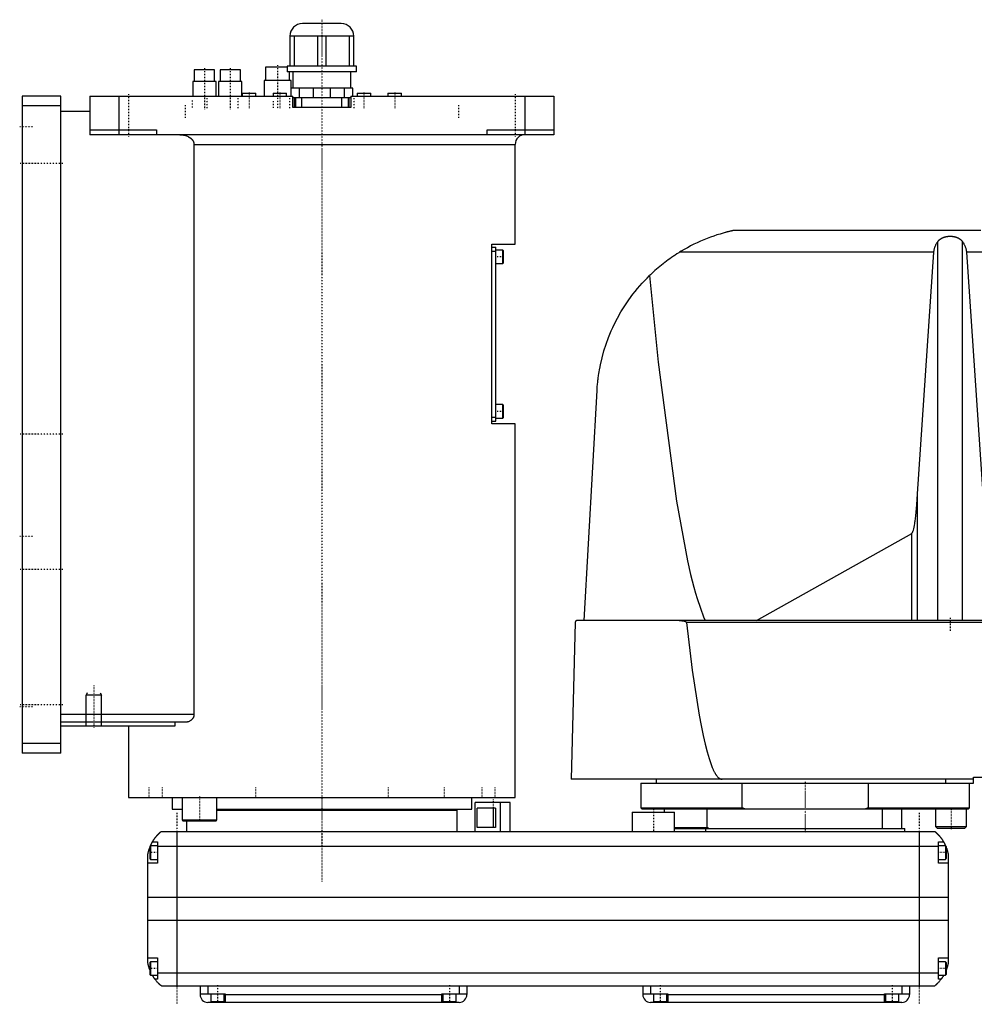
# Model space of a CAD drawing. Extents: x -156 to 706, y -92 to 634.
# Tile 1 of 2: x -156 to 338, y -82 to 428. Entities that reach past the tile are written whole.
import ezdxf

# ---------------------------------------------------------------- set-up
doc = ezdxf.new("R2010")
doc.units = 0
doc.linetypes.add('CENTER', pattern=[1.5, 0.45, -0.5, 0.05, -0.5])
for name, color, linetype in [('AM_0', 7, 'CONTINUOUS'), ('AM_10', 7, 'CONTINUOUS'), ('AM_7', 7, 'CENTER')]:
    doc.layers.add(name, color=color, linetype=linetype)

msp = doc.modelspace()

# ---------------------------------------------------------------- linework, layer by layer
at = {"layer": 'AM_0', "color": 7, "linetype": 'CONTINUOUS'}
for p, q in [((10, 425.5), (-10, 425.5)), ((16.5, 419), (-16.5, 419)), ((-16.5, 419), (-16.5, 403.5)), ((-14.2, 403.5), (-14.2, 419)), ((-2.3, 419), (-2.3, 403.5)), ((2.3, 403.5), (2.3, 419)), ((14.2, 419), (14.2, 403.5)), ((16.5, 403.5), (16.5, 419)), ((-29.17, 403), (-29.17, 396)), ((-17.99, 403), (-29.17, 403)), ((-18, 403.5), (-18, 400.5)), ((18, 403.5), (-18, 403.5)), ((18, 400.5), (18, 403.5)), ((-65.97, 401.5), (-65.97, 395.5)), ((-55.47, 401.5), (-65.97, 401.5)), ((-55.47, 395.5), (-55.47, 401.5)), ((-52.63, 401.5), (-52.63, 395.5)), ((-42.13, 401.5), (-52.63, 401.5)), ((-42.13, 395.5), (-42.13, 401.5)), ((18, 400.5), (-18, 400.5)), ((-16.67, 396), (-16.67, 400.5)), ((-15, 400.5), (-15, 392)), ((15, 392), (15, 400.5)), ((-66.72, 395.5), (-66.72, 388)), ((-54.72, 395.5), (-66.72, 395.5)), ((-54.72, 388), (-54.72, 395.5)), ((-53.38, 395.5), (-53.38, 388)), ((-41.38, 395.5), (-53.38, 395.5)), ((-41.38, 388), (-41.38, 395.5)), ((-29.92, 396), (-29.92, 388)), ((-15.92, 396), (-29.92, 396)), ((-15.92, 392), (-15.92, 396)), ((-155, 388), (-155, 48)), ((-135, 388), (-155, 388)), ((-135, 48), (-135, 388)), ((-120, 388), (-15, 388)), ((-120, 388), (-120, 368)), ((-105, 388), (-105, 368)), ((-41.17, 389.5), (-41.17, 388)), ((-41.17, 389.5), (-34.17, 389.5)), ((-34.17, 388), (-34.17, 389.5)), ((-25.25, 389.5), (-25.25, 388)), ((-25.25, 389.5), (-18.25, 389.5)), ((-18.25, 388), (-18.25, 389.5)), ((16, 392), (-16, 392)), ((-16, 392), (-16, 388)), ((-15, 382), (-15, 388)), ((-11.49, 387), (-11.49, 392)), ((-4.51, 392), (-4.51, 387)), ((4.51, 387), (4.51, 392)), ((11.49, 392), (11.49, 387)), ((15, 388), (120, 388)), ((15, 388), (15, 382)), ((16, 388), (16, 392)), ((18.25, 389.5), (18.25, 388)), ((18.25, 389.5), (25.25, 389.5)), ((25.25, 388), (25.25, 389.5)), ((34.17, 389.5), (34.17, 388)), ((34.17, 389.5), (41.17, 389.5)), ((41.17, 388), (41.17, 389.5)), ((105, 388), (105, 368)), ((120, 388), (120, 368)), ((-135, 383), (-155, 383)), ((-13.71, 387), (-15, 387)), ((-13.7, 385.5), (-14.16, 385.5)), ((-14.15, 382), (-14.15, 387)), ((-13.7, 387), (-13.7, 382)), ((13.7, 387), (-13.7, 387)), ((-10.3, 382), (-10.3, 387)), ((10.3, 382), (10.3, 387)), ((13.7, 382), (13.7, 387)), ((14.16, 385.5), (13.7, 385.5)), ((15, 387), (13.71, 387)), ((14.15, 382), (14.15, 387)), ((-120, 380), (-135, 380)), ((15, 382), (-15, 382)), ((-120, 370.5), (-85.5, 370.5)), ((120, 368), (-120, 368)), ((-85.5, 370.5), (-85.5, 368)), ((85.5, 368), (85.5, 370.5)), ((85.5, 370.5), (120, 370.5)), ((-66.14, 363), (-66.14, 68)), ((-66.14, 363), (100, 363)), ((100, 311.3), (100, 363)), ((340.94, 318.5), (213.33, 318.5)), ((88, 311.3), (100, 311.3)), ((88, 218.3), (88, 311.3)), ((318.66, 116.6), (318.66, 312.71)), ((331.34, 116.6), (331.34, 312.71)), ((88, 309.8), (90, 309.8)), ((88, 307.8), (90, 307.8)), ((90, 219.8), (90, 309.8)), ((93.6, 308.3), (90, 308.3)), ((94, 307.9), (93.6, 308.3)), ((93.6, 301.3), (93.6, 308.3)), ((94, 301.7), (94, 307.9)), ((316.57, 307.16), (185.05, 307.16)), ((308.17, 182.23), (316.57, 307.16)), ((392.03, 307.16), (333.43, 307.16)), ((333.43, 307.16), (341.83, 182.23)), ((90, 301.3), (93.6, 301.3)), ((93.6, 301.3), (94, 301.7)), ((135.65, 116.6), (142.34, 235.56)), ((93.6, 228.3), (90, 228.3)), ((94, 227.9), (93.6, 228.3)), ((93.6, 221.3), (93.6, 228.3)), ((94, 221.7), (94, 227.9)), ((88, 221.8), (90, 221.8)), ((88, 219.8), (90, 219.8)), ((90, 221.3), (93.6, 221.3)), ((93.6, 221.3), (94, 221.7)), ((100, 218.3), (88, 218.3)), ((100, 25), (100, 218.3)), ((308.17, 116.6), (308.17, 182.23)), ((224.82, 116.6), (305.15, 161.71)), ((305.15, 116.6), (305.15, 161.71)), ((131.05, 115.63), (128.96, 34.5)), ((702.45, 116.6), (132.05, 116.6)), ((404.88, 115.63), (188.61, 115.63)), ((-66.14, 68), (-135, 68)), ((-70.42, 64), (-135, 64)), ((-75.99, 62), (-135, 62)), ((-100, 62), (-100, 25)), ((-75.99, 64), (-75.99, 62)), ((-135, 53), (-155, 53)), ((-135, 48), (-155, 48)), ((337, 34.5), (128.96, 34.5)), ((165, 32.5), (165, 19.7)), ((165, 32.5), (337, 32.5)), ((173, 34.5), (173, 32.5)), ((217.4, 19.7), (217.4, 32.5)), ((282.6, 32.5), (282.6, 19.7)), ((322.83, 32.5), (322.83, 34.5)), ((335, 19.7), (335, 32.5)), ((337, 32.5), (337, 35.5)), ((337, 35.5), (379, 35.5)), ((-100, 25), (100, 25)), ((-88.79, 25.01), (-88.79, 25)), ((-77.5, 25), (-77.5, 19)), ((-72.29, 25), (-72.29, 13.4)), ((-54.29, 13.4), (-54.29, 25)), ((-40.35, 25), (-40.35, 25)), ((40.35, 25), (40.35, 25)), ((77.5, 19), (77.5, 25)), ((79.35, 7.5), (79.35, 22.5)), ((97.35, 22.5), (79.35, 22.5)), ((88.79, 25), (88.79, 25.01)), ((92.35, 7.5), (92.35, 22.5)), ((97.35, 7.5), (97.35, 22.5)), ((-77.5, 19), (-72.29, 19)), ((-54.3, 18.5), (70, 18.5)), ((-54.29, 19), (77.5, 19)), ((55, 18.5), (55, 19)), ((70, 7.5), (70, 18.5)), ((89.75, 19.5), (80.32, 19.5)), ((80.32, 9.5), (80.32, 19.5)), ((88.64, 19.5), (88.64, 9.5)), ((89.75, 19.5), (89.75, 9.5)), ((160.47, 17.5), (160.47, 7.5)), ((160.47, 17.5), (182.47, 17.5)), ((165, 19.7), (165.5, 19.2)), ((165, 19.7), (217.4, 19.7)), ((165.5, 19.2), (334.5, 19.2)), ((177, 19.2), (177, 17.5)), ((182.47, 7.5), (182.47, 17.5)), ((199.28, 9.5), (199.28, 19.2)), ((218.73, 19.2), (217.4, 19.7)), ((282.6, 19.7), (281.27, 19.2)), ((282.6, 19.7), (335, 19.7)), ((290, 9), (290, 19.2)), ((300, 9), (300, 19.2)), ((317.55, 19.2), (317.45, 19.1)), ((317.45, 19.1), (317.45, 10)), ((317.45, 19.1), (333.45, 19.1)), ((333.45, 19.1), (333.35, 19.2)), ((333.45, 10), (333.45, 19.1)), ((334.5, 19.2), (335, 19.7)), ((-72.29, 13.4), (-71.89, 13)), ((-72.29, 13.4), (-54.29, 13.4)), ((-71.89, 13), (-54.69, 13)), ((-70, 13), (-70, 7.5)), ((-54.69, 13), (-54.29, 13.4)), ((-83, 7.5), (317, 7.5)), ((-75, 7.5), (-75, -72.5)), ((89.75, 9.5), (80.32, 9.5)), ((182.47, 9.5), (199.28, 9.5)), ((182.47, 9), (301.5, 9)), ((198.5, 9), (198.5, 7.5)), ((200, 9), (199.28, 9.5)), ((301.5, 7.5), (301.5, 9)), ((309, 7.5), (309, -72.5)), ((317.45, 10), (318.25, 9.2)), ((317.45, 10), (333.45, 10)), ((318.25, 9.2), (332.65, 9.2)), ((332.65, 9.2), (333.45, 10)), ((-88.6, 0), (-89, -0.4)), ((-85, 0), (-88.6, 0)), ((-88.6, 0), (-88.6, -7)), ((-87.65, 2), (-85, 2)), ((-85, 2), (-85, -9)), ((319, -9), (319, 2)), ((319, 2), (321.65, 2)), ((322.6, 0), (319, 0)), ((322.6, 0), (322.6, -7)), ((-90, -60.5), (-90, -4.5)), ((-89, -0.4), (-89, -6.6)), ((-85, -0.2), (319, -0.2)), ((323, -0.4), (322.6, 0)), ((323, -0.4), (323, -6.6)), ((324, -4.5), (324, -60.5)), ((-85, -9), (-90, -9)), ((-89, -6.6), (-88.6, -7)), ((-88.6, -7), (-85, -7)), ((319, -7), (322.6, -7)), ((324, -9), (319, -9)), ((322.6, -7), (323, -6.6)), ((-90, -26.54), (324, -26.54)), ((-90, -38.4), (324, -38.4)), ((-90, -58), (-85, -58)), ((-88.6, -60), (-89, -60.4)), ((-89, -60.4), (-89, -66.6)), ((-85, -60), (-88.6, -60)), ((-88.6, -60), (-88.6, -67)), ((-85, -58), (-85, -69)), ((319, -58), (324, -58)), ((319, -69), (319, -58)), ((322.6, -60), (319, -60)), ((323, -60.4), (322.6, -60)), ((322.6, -60), (322.6, -67)), ((323, -60.4), (323, -66.6)), ((-85, -65.78), (319, -65.78)), ((-89, -66.6), (-88.6, -67)), ((-88.6, -67), (-85, -67)), ((-85, -69), (-86.34, -69)), ((319, -67), (322.6, -67)), ((320.34, -69), (319, -69)), ((322.6, -67), (323, -66.6)), ((-83, -72.5), (317, -72.5)), ((-63, -72.5), (-63, -77)), ((-59, -72.5), (-59, -76.5)), ((71, -72.5), (71, -76.5)), ((75, -72.5), (75, -77)), ((166, -72.5), (166, -77)), ((170, -72.5), (170, -76.5)), ((300, -72.5), (300, -76.5)), ((304, -72.5), (304, -77)), ((-63, -76.5), (-50, -76.5)), ((71, -81), (-59, -81)), ((-57.5, -76.5), (-57.5, -80.5)), ((-57.5, -80.5), (-50.5, -80.5)), ((-54, -81), (-54, -80.5)), ((-50.5, -80.5), (-50.5, -76.5)), ((-50, -76.5), (-50, -81)), ((-50, -77), (62, -77)), ((62, -76.5), (75, -76.5)), ((62, -81), (62, -76.5)), ((62.5, -76.5), (62.5, -80.5)), ((62.5, -80.5), (69.5, -80.5)), ((66, -81), (66, -80.5)), ((69.5, -80.5), (69.5, -76.5)), ((166, -76.5), (179, -76.5)), ((300, -81), (170, -81)), ((171.5, -76.5), (171.5, -80.5)), ((171.5, -80.5), (178.5, -80.5)), ((175, -81), (175, -80.5)), ((178.5, -80.5), (178.5, -76.5)), ((179, -76.5), (179, -81)), ((179, -77), (291, -77)), ((291, -76.5), (304, -76.5)), ((291, -81), (291, -76.5)), ((291.5, -76.5), (291.5, -80.5)), ((291.5, -80.5), (298.5, -80.5)), ((295, -81), (295, -80.5)), ((298.5, -80.5), (298.5, -76.5))]:
    msp.add_line(p, q, dxfattribs=at)
for points in [[(-73.48, 368, 0), (-73.23, 368, 0), (-72.69, 367.97, 0), (-72.14, 367.91, 0), (-71.86, 367.87, 0), (-71.59, 367.82, 0), (-71.05, 367.7, 0), (-70.53, 367.56, 0), (-70.04, 367.4, 0), (-69.53, 367.19, 0), (-69.24, 367.05, 0), (-69.16, 367.01, 0), (-69.07, 366.97, 0), (-69.03, 366.95, 0), (-68.99, 366.93, 0), (-68.91, 366.88, 0), (-68.83, 366.84, 0), (-68.79, 366.81, 0), (-68.75, 366.79, 0), (-68.67, 366.74, 0), (-68.59, 366.7, 0), (-68.55, 366.67, 0), (-68.51, 366.65, 0), (-68.44, 366.6, 0), (-68.36, 366.55, 0), (-68.29, 366.5, 0), (-68.21, 366.45, 0), (-68.14, 366.4, 0), (-68.11, 366.37, 0), (-68.07, 366.35, 0), (-68, 366.29, 0), (-67.93, 366.24, 0), (-67.87, 366.19, 0), (-67.8, 366.13, 0), (-67.73, 366.08, 0), (-67.7, 366.05, 0), (-67.66, 366.02, 0), (-67.6, 365.96, 0), (-67.53, 365.89, 0), (-67.46, 365.83, 0), (-67.4, 365.77, 0), (-67.33, 365.7, 0), (-67.3, 365.67, 0), (-67.27, 365.63, 0), (-67.21, 365.56, 0), (-67.15, 365.49, 0), (-67.09, 365.42, 0), (-67.03, 365.35, 0), (-66.97, 365.28, 0), (-66.94, 365.24, 0), (-66.92, 365.21, 0), (-66.86, 365.13, 0), (-66.81, 365.06, 0), (-66.76, 364.98, 0), (-66.71, 364.91, 0), (-66.67, 364.83, 0), (-66.65, 364.79, 0), (-66.62, 364.76, 0), (-66.58, 364.68, 0), (-66.54, 364.6, 0), (-66.52, 364.57, 0), (-66.5, 364.53, 0), (-66.47, 364.45, 0), (-66.43, 364.37, 0), (-66.41, 364.32, 0), (-66.4, 364.28, 0), (-66.36, 364.2, 0), (-66.33, 364.11, 0), (-66.3, 364.02, 0), (-66.28, 363.94, 0), (-66.25, 363.85, 0), (-66.24, 363.8, 0), (-66.23, 363.76, 0), (-66.21, 363.67, 0), (-66.19, 363.58, 0), (-66.18, 363.49, 0), (-66.17, 363.4, 0), (-66.16, 363.31, 0), (-66.15, 363.26, 0), (-66.15, 363.22, 0), (-66.15, 363.13, 0), (-66.14, 363.04, 0), (-66.14, 363, 0)], [(213.33, 318.5, 0), (213.33, 318.5, 0), (213.33, 318.5, 0), (213.33, 318.5, 0), (213.33, 318.5, 0), (213.33, 318.5, 0), (213.32, 318.5, 0), (213.32, 318.5, 0), (213.31, 318.5, 0), (213.3, 318.49, 0), (213.3, 318.49, 0), (213.29, 318.49, 0), (213.29, 318.49, 0), (213.28, 318.49, 0), (213.27, 318.49, 0), (213.26, 318.48, 0), (213.24, 318.48, 0), (213.23, 318.48, 0), (213.22, 318.48, 0), (213.22, 318.48, 0), (213.2, 318.47, 0), (213.19, 318.47, 0), (213.18, 318.47, 0), (213.17, 318.47, 0), (213.15, 318.46, 0), (213.13, 318.46, 0), (213.13, 318.46, 0), (213.12, 318.45, 0), (213.1, 318.45, 0), (213.07, 318.44, 0), (213.05, 318.44, 0), (213.03, 318.44, 0), (213.01, 318.43, 0), (213, 318.43, 0), (212.99, 318.42, 0), (212.96, 318.42, 0), (212.94, 318.41, 0), (212.91, 318.41, 0), (212.89, 318.4, 0), (212.86, 318.4, 0), (212.84, 318.39, 0), (212.83, 318.39, 0), (212.8, 318.39, 0), (212.78, 318.38, 0), (212.67, 318.36, 0), (212.48, 318.31, 0), (212.28, 318.27, 0), (212.18, 318.24, 0), (212.07, 318.22, 0), (211.86, 318.17, 0), (211.65, 318.12, 0), (211.42, 318.07, 0), (211.19, 318.01, 0), (210.95, 317.96, 0), (210.83, 317.93, 0), (210.71, 317.9, 0), (210.46, 317.83, 0), (210.2, 317.77, 0), (210.07, 317.74, 0), (209.94, 317.7, 0), (209.68, 317.64, 0), (209.41, 317.57, 0), (209.28, 317.53, 0), (209.14, 317.5, 0), (208.87, 317.42, 0), (208.6, 317.35, 0), (207.62, 317.08, 0), (205.96, 316.59, 0), (204.36, 316.09, 0), (202.74, 315.54, 0), (201.07, 314.95, 0), (200.23, 314.63, 0), (199.37, 314.3, 0), (197.66, 313.61, 0), (195.93, 312.87, 0), (194.2, 312.08, 0), (192.47, 311.26, 0), (190.77, 310.4, 0), (189.92, 309.95, 0), (189.09, 309.5, 0), (187.44, 308.58, 0), (185.83, 307.64, 0), (185.05, 307.16, 0)], [(316.57, 307.16, 0), (316.58, 307.32, 0), (316.61, 307.65, 0), (316.66, 307.97, 0), (316.68, 308.13, 0), (316.71, 308.3, 0), (316.78, 308.62, 0), (316.85, 308.94, 0), (316.94, 309.26, 0), (317.03, 309.57, 0), (317.14, 309.89, 0), (317.2, 310.04, 0), (317.26, 310.2, 0), (317.39, 310.51, 0), (317.52, 310.81, 0), (317.67, 311.11, 0), (317.83, 311.41, 0), (318, 311.71, 0), (318.08, 311.86, 0), (318.17, 312, 0), (318.36, 312.29, 0), (318.56, 312.57, 0), (318.66, 312.71, 0)], [(318.66, 312.71, 0), (318.7, 312.76, 0), (318.77, 312.86, 0), (318.85, 312.95, 0), (318.89, 313, 0), (318.93, 313.05, 0), (319.01, 313.14, 0), (319.09, 313.24, 0), (319.18, 313.33, 0), (319.27, 313.42, 0), (319.37, 313.51, 0), (319.41, 313.56, 0), (319.46, 313.6, 0), (319.56, 313.69, 0), (319.66, 313.77, 0), (319.76, 313.85, 0), (319.86, 313.93, 0), (319.97, 314.01, 0), (320.02, 314.05, 0), (320.07, 314.09, 0), (320.18, 314.16, 0), (320.29, 314.23, 0), (320.34, 314.26, 0), (320.4, 314.3, 0), (320.51, 314.36, 0), (320.61, 314.42, 0), (320.67, 314.45, 0), (320.72, 314.48, 0), (320.83, 314.54, 0), (320.95, 314.59, 0), (321.06, 314.65, 0), (321.18, 314.7, 0), (321.3, 314.75, 0), (321.36, 314.78, 0), (321.42, 314.8, 0), (321.54, 314.85, 0), (321.67, 314.9, 0), (321.79, 314.94, 0), (321.92, 314.99, 0), (322.05, 315.03, 0), (322.12, 315.05, 0), (322.19, 315.07, 0), (322.32, 315.1, 0), (322.45, 315.14, 0), (322.59, 315.17, 0), (322.72, 315.2, 0), (322.86, 315.23, 0), (322.93, 315.25, 0), (323, 315.26, 0), (323.14, 315.28, 0), (323.28, 315.31, 0), (323.41, 315.33, 0), (323.55, 315.35, 0), (323.69, 315.37, 0), (323.76, 315.37, 0), (323.83, 315.38, 0), (323.97, 315.4, 0), (324.11, 315.41, 0), (324.25, 315.42, 0), (324.39, 315.43, 0), (324.53, 315.43, 0), (324.59, 315.44, 0), (324.66, 315.44, 0), (324.8, 315.44, 0), (324.93, 315.44, 0), (325, 315.44, 0), (325.07, 315.44, 0), (325.2, 315.44, 0), (325.34, 315.44, 0), (325.41, 315.44, 0), (325.47, 315.43, 0), (325.61, 315.43, 0), (325.75, 315.42, 0), (325.89, 315.41, 0), (326.03, 315.4, 0), (326.17, 315.38, 0), (326.24, 315.37, 0), (326.31, 315.37, 0), (326.45, 315.35, 0), (326.59, 315.33, 0), (326.72, 315.31, 0), (326.86, 315.28, 0), (327, 315.26, 0), (327.07, 315.25, 0), (327.14, 315.23, 0), (327.28, 315.2, 0), (327.41, 315.17, 0), (327.55, 315.14, 0), (327.68, 315.1, 0), (327.81, 315.07, 0), (327.88, 315.05, 0), (327.95, 315.03, 0), (328.08, 314.99, 0), (328.21, 314.94, 0), (328.33, 314.9, 0), (328.46, 314.85, 0), (328.58, 314.8, 0), (328.64, 314.78, 0), (328.7, 314.75, 0), (328.82, 314.7, 0), (328.94, 314.65, 0), (329.05, 314.59, 0), (329.17, 314.54, 0), (329.28, 314.48, 0), (329.33, 314.45, 0), (329.39, 314.42, 0), (329.49, 314.36, 0), (329.6, 314.3, 0), (329.66, 314.26, 0), (329.71, 314.23, 0), (329.82, 314.16, 0), (329.93, 314.09, 0), (329.98, 314.05, 0), (330.03, 314.01, 0), (330.14, 313.93, 0), (330.24, 313.85, 0), (330.34, 313.77, 0), (330.44, 313.69, 0), (330.54, 313.6, 0), (330.59, 313.56, 0), (330.63, 313.51, 0), (330.73, 313.42, 0), (330.82, 313.33, 0), (330.91, 313.24, 0), (330.99, 313.14, 0), (331.07, 313.05, 0), (331.11, 313, 0), (331.15, 312.95, 0), (331.23, 312.86, 0), (331.3, 312.76, 0), (331.34, 312.71, 0)], [(331.34, 312.71, 0), (331.44, 312.57, 0), (331.64, 312.29, 0), (331.83, 312, 0), (331.92, 311.86, 0), (332, 311.71, 0), (332.17, 311.41, 0), (332.33, 311.11, 0), (332.48, 310.81, 0), (332.61, 310.51, 0), (332.74, 310.2, 0), (332.8, 310.04, 0), (332.86, 309.89, 0), (332.97, 309.57, 0), (333.06, 309.26, 0), (333.15, 308.94, 0), (333.22, 308.62, 0), (333.29, 308.3, 0), (333.32, 308.13, 0), (333.34, 307.97, 0), (333.39, 307.65, 0), (333.42, 307.32, 0), (333.43, 307.16, 0)], [(185.05, 307.16, 0), (184.58, 306.87, 0), (183.66, 306.29, 0), (182.74, 305.69, 0), (182.28, 305.39, 0), (181.83, 305.08, 0), (180.93, 304.47, 0), (180.03, 303.84, 0), (179.14, 303.2, 0), (178.26, 302.55, 0), (177.39, 301.89, 0), (176.96, 301.55, 0), (176.53, 301.21, 0), (175.67, 300.53, 0), (174.82, 299.84, 0), (173.98, 299.14, 0), (173.15, 298.42, 0), (172.33, 297.7, 0), (171.92, 297.33, 0), (171.52, 296.97, 0), (170.71, 296.22, 0), (169.92, 295.47, 0), (169.53, 295.09, 0)], [(142.34, 235.56, 0), (142.36, 235.89, 0), (142.4, 236.54, 0), (142.45, 237.19, 0), (142.47, 237.52, 0), (142.5, 237.84, 0), (142.56, 238.49, 0), (142.62, 239.13, 0), (142.68, 239.78, 0), (142.75, 240.42, 0), (142.82, 241.06, 0), (142.86, 241.37, 0), (142.9, 241.69, 0), (142.98, 242.33, 0), (143.07, 242.96, 0), (143.16, 243.59, 0), (143.25, 244.21, 0), (143.35, 244.84, 0), (143.4, 245.15, 0), (143.45, 245.46, 0), (143.56, 246.09, 0), (143.67, 246.71, 0), (143.73, 247.01, 0), (144.09, 248.86, 0), (144.93, 252.5, 0), (145.91, 256.08, 0), (147.03, 259.6, 0), (148.3, 263.06, 0), (149.7, 266.46, 0), (150.45, 268.14, 0), (151.24, 269.81, 0), (152.91, 273.09, 0), (154.72, 276.3, 0), (156.67, 279.43, 0), (158.74, 282.49, 0), (160.93, 285.46, 0), (162.07, 286.91, 0), (163.25, 288.34, 0), (165.68, 291.12, 0), (168.22, 293.79, 0), (169.53, 295.09, 0)], [(169.53, 295.09, 0), (174, 250.31, 0), (183.41, 178.3, 0), (189.13, 147.55, 0), (190.78, 140.33, 0), (192.45, 133.82, 0), (193.28, 130.82, 0), (194.12, 128.01, 0), (195.8, 122.91, 0), (197.49, 118.52, 0), (198.33, 116.6, 0)], [(305.15, 161.71, 0), (305.16, 161.71, 0), (305.16, 161.71, 0), (305.17, 161.72, 0), (305.17, 161.72, 0), (305.17, 161.72, 0), (305.18, 161.72, 0), (305.18, 161.73, 0), (305.19, 161.73, 0), (305.19, 161.73, 0), (305.2, 161.74, 0), (305.2, 161.74, 0), (305.2, 161.74, 0), (305.21, 161.74, 0), (305.21, 161.75, 0), (305.23, 161.76, 0), (305.25, 161.78, 0), (305.26, 161.79, 0), (305.29, 161.82, 0), (305.32, 161.85, 0), (305.35, 161.89, 0), (305.38, 161.93, 0), (305.41, 161.98, 0), (305.43, 162, 0), (305.44, 162.02, 0), (305.47, 162.07, 0), (305.5, 162.13, 0), (305.53, 162.18, 0), (305.56, 162.24, 0), (305.59, 162.31, 0), (305.61, 162.34, 0), (305.62, 162.37, 0), (305.65, 162.44, 0), (305.68, 162.52, 0), (305.7, 162.56, 0), (305.71, 162.6, 0), (305.74, 162.68, 0), (305.77, 162.76, 0), (305.79, 162.8, 0), (305.8, 162.85, 0), (305.83, 162.94, 0), (305.86, 163.03, 0), (305.97, 163.38, 0), (306.15, 164.08, 0), (306.32, 164.9, 0), (306.5, 165.83, 0), (306.67, 166.88, 0), (306.76, 167.44, 0), (306.84, 168.04, 0), (307.01, 169.31, 0), (307.17, 170.69, 0), (307.73, 176.38, 0), (308.17, 182.23, 0)], [(132.05, 116.6, 0), (132.02, 116.6, 0), (131.96, 116.6, 0), (131.89, 116.59, 0), (131.86, 116.58, 0), (131.83, 116.58, 0), (131.77, 116.56, 0), (131.71, 116.54, 0), (131.64, 116.51, 0), (131.58, 116.48, 0), (131.52, 116.45, 0), (131.49, 116.43, 0), (131.46, 116.41, 0), (131.4, 116.36, 0), (131.34, 116.31, 0), (131.29, 116.25, 0), (131.24, 116.18, 0), (131.21, 116.14, 0), (131.2, 116.13, 0), (131.19, 116.11, 0), (131.19, 116.1, 0), (131.18, 116.1, 0), (131.17, 116.08, 0), (131.17, 116.07, 0), (131.16, 116.06, 0), (131.16, 116.05, 0), (131.15, 116.03, 0), (131.14, 116.01, 0), (131.14, 116.01, 0), (131.13, 116, 0), (131.12, 115.98, 0), (131.12, 115.96, 0), (131.11, 115.94, 0), (131.1, 115.92, 0), (131.09, 115.89, 0), (131.09, 115.88, 0), (131.09, 115.87, 0), (131.08, 115.85, 0), (131.08, 115.82, 0), (131.07, 115.8, 0), (131.07, 115.78, 0), (131.07, 115.78, 0), (131.06, 115.77, 0), (131.06, 115.77, 0), (131.06, 115.77, 0), (131.06, 115.76, 0), (131.06, 115.76, 0), (131.06, 115.75, 0), (131.06, 115.75, 0), (131.06, 115.74, 0), (131.06, 115.74, 0), (131.06, 115.74, 0), (131.06, 115.73, 0), (131.06, 115.73, 0), (131.06, 115.72, 0), (131.06, 115.72, 0), (131.06, 115.71, 0), (131.06, 115.71, 0), (131.06, 115.71, 0), (131.06, 115.7, 0), (131.05, 115.7, 0), (131.05, 115.69, 0), (131.05, 115.69, 0), (131.05, 115.68, 0), (131.05, 115.68, 0), (131.05, 115.67, 0), (131.05, 115.67, 0), (131.05, 115.67, 0), (131.05, 115.66, 0), (131.05, 115.66, 0), (131.05, 115.65, 0), (131.05, 115.64, 0), (131.05, 115.64, 0), (131.05, 115.64, 0), (131.05, 115.63, 0), (131.05, 115.63, 0), (131.05, 115.63, 0)], [(184.85, 116.6, 0), (184.95, 116.6, 0), (185.17, 116.6, 0), (185.38, 116.59, 0), (185.5, 116.58, 0), (185.61, 116.58, 0), (185.83, 116.56, 0), (186.06, 116.54, 0), (186.29, 116.51, 0), (186.51, 116.48, 0), (186.74, 116.45, 0), (186.85, 116.43, 0), (186.97, 116.41, 0), (187.19, 116.36, 0), (187.41, 116.31, 0), (187.62, 116.26, 0), (187.83, 116.19, 0), (187.94, 116.15, 0), (187.98, 116.13, 0), (188.01, 116.12, 0), (188.03, 116.11, 0), (188.04, 116.11, 0), (188.08, 116.09, 0), (188.11, 116.08, 0), (188.13, 116.07, 0), (188.15, 116.06, 0), (188.18, 116.05, 0), (188.21, 116.03, 0), (188.23, 116.02, 0), (188.25, 116.01, 0), (188.28, 115.99, 0), (188.31, 115.97, 0), (188.35, 115.95, 0), (188.38, 115.93, 0), (188.41, 115.91, 0), (188.42, 115.9, 0), (188.44, 115.88, 0), (188.47, 115.86, 0), (188.49, 115.84, 0), (188.52, 115.81, 0), (188.53, 115.79, 0), (188.54, 115.79, 0), (188.54, 115.78, 0), (188.54, 115.78, 0), (188.54, 115.78, 0), (188.55, 115.77, 0), (188.55, 115.77, 0), (188.55, 115.76, 0), (188.56, 115.76, 0), (188.56, 115.75, 0), (188.56, 115.75, 0), (188.57, 115.75, 0), (188.57, 115.74, 0), (188.57, 115.74, 0), (188.57, 115.73, 0), (188.58, 115.73, 0), (188.58, 115.73, 0), (188.58, 115.72, 0), (188.58, 115.72, 0), (188.58, 115.71, 0), (188.59, 115.71, 0), (188.59, 115.7, 0), (188.59, 115.7, 0), (188.59, 115.69, 0), (188.6, 115.68, 0), (188.6, 115.68, 0), (188.6, 115.68, 0), (188.6, 115.67, 0), (188.6, 115.67, 0), (188.6, 115.66, 0), (188.6, 115.65, 0), (188.61, 115.65, 0), (188.61, 115.65, 0), (188.61, 115.64, 0), (188.61, 115.64, 0), (188.61, 115.63, 0), (188.61, 115.63, 0)], [(188.61, 115.63, 0), (191.63, 90.92, 0), (195.19, 67.7, 0), (196.21, 62.19, 0), (197.23, 57.17, 0), (197.74, 54.85, 0), (198.25, 52.66, 0), (199.28, 48.64, 0), (200.31, 45.12, 0), (201.33, 42.11, 0), (201.93, 40.58, 0), (202.11, 40.17, 0), (202.28, 39.78, 0), (202.36, 39.59, 0), (202.45, 39.41, 0), (202.62, 39.04, 0), (202.79, 38.69, 0), (202.96, 38.36, 0), (203.13, 38.04, 0), (203.31, 37.73, 0), (203.39, 37.58, 0), (203.48, 37.44, 0), (203.65, 37.16, 0), (203.82, 36.89, 0), (203.91, 36.76, 0), (203.99, 36.64, 0), (204.16, 36.4, 0), (204.34, 36.18, 0), (204.42, 36.07, 0), (204.51, 35.97, 0), (204.68, 35.77, 0), (204.85, 35.59, 0), (205.02, 35.42, 0), (205.2, 35.27, 0), (205.37, 35.13, 0), (205.45, 35.07, 0), (205.54, 35, 0), (205.71, 34.89, 0), (205.88, 34.8, 0), (206.05, 34.71, 0), (206.16, 34.67, 0), (206.18, 34.66, 0), (206.21, 34.65, 0), (206.23, 34.64, 0), (206.24, 34.64, 0), (206.27, 34.63, 0), (206.3, 34.62, 0), (206.33, 34.61, 0), (206.36, 34.6, 0), (206.38, 34.59, 0), (206.4, 34.59, 0), (206.41, 34.58, 0), (206.44, 34.57, 0), (206.47, 34.57, 0), (206.48, 34.56, 0), (206.5, 34.56, 0), (206.53, 34.55, 0), (206.56, 34.55, 0), (206.57, 34.54, 0), (206.58, 34.54, 0), (206.61, 34.54, 0), (206.64, 34.53, 0), (206.67, 34.53, 0), (206.7, 34.52, 0), (206.73, 34.52, 0), (206.74, 34.52, 0), (206.76, 34.51, 0), (206.79, 34.51, 0), (206.81, 34.51, 0), (206.84, 34.51, 0), (206.87, 34.5, 0), (206.9, 34.5, 0), (206.91, 34.5, 0), (206.93, 34.5, 0), (206.96, 34.5, 0), (206.99, 34.5, 0), (207, 34.5, 0)], [(-66.14, 68, 0), (-66.14, 67.97, 0), (-66.15, 67.9, 0), (-66.15, 67.83, 0), (-66.15, 67.79, 0), (-66.15, 67.76, 0), (-66.16, 67.69, 0), (-66.16, 67.62, 0), (-66.17, 67.55, 0), (-66.18, 67.48, 0), (-66.19, 67.41, 0), (-66.2, 67.38, 0), (-66.21, 67.34, 0), (-66.22, 67.27, 0), (-66.23, 67.21, 0), (-66.25, 67.14, 0), (-66.27, 67.07, 0), (-66.29, 67, 0), (-66.3, 66.97, 0), (-66.31, 66.94, 0), (-66.33, 66.87, 0), (-66.35, 66.81, 0), (-66.36, 66.77, 0), (-66.37, 66.74, 0), (-66.4, 66.68, 0), (-66.42, 66.61, 0), (-66.44, 66.58, 0), (-66.45, 66.55, 0), (-66.48, 66.49, 0), (-66.51, 66.43, 0), (-66.54, 66.37, 0), (-66.57, 66.31, 0), (-66.6, 66.25, 0), (-66.62, 66.22, 0), (-66.63, 66.19, 0), (-66.67, 66.13, 0), (-66.7, 66.07, 0), (-66.74, 66.02, 0), (-66.77, 65.96, 0), (-66.81, 65.91, 0), (-66.83, 65.88, 0), (-66.84, 65.86, 0), (-66.88, 65.8, 0), (-66.92, 65.75, 0), (-66.96, 65.7, 0), (-67, 65.65, 0), (-67.04, 65.6, 0), (-67.06, 65.58, 0), (-67.08, 65.56, 0), (-67.12, 65.51, 0), (-67.16, 65.47, 0), (-67.2, 65.42, 0), (-67.24, 65.38, 0), (-67.28, 65.34, 0), (-67.3, 65.32, 0), (-67.32, 65.3, 0), (-67.36, 65.25, 0), (-67.4, 65.21, 0), (-67.45, 65.17, 0), (-67.49, 65.14, 0), (-67.53, 65.1, 0), (-67.55, 65.08, 0), (-67.58, 65.06, 0), (-67.62, 65.02, 0), (-67.67, 64.99, 0), (-67.69, 64.97, 0), (-67.83, 64.86, 0), (-68.12, 64.67, 0), (-68.41, 64.5, 0), (-68.72, 64.36, 0), (-69.03, 64.24, 0), (-69.34, 64.14, 0), (-69.5, 64.1, 0), (-69.66, 64.07, 0), (-69.97, 64.02, 0), (-70.27, 64, 0), (-70.42, 64, 0)], [(-87.65, 2, 0), (-87.62, 2.05, 0), (-87.57, 2.14, 0), (-87.52, 2.23, 0), (-87.49, 2.27, 0), (-87.46, 2.32, 0), (-87.41, 2.41, 0), (-87.35, 2.5, 0), (-87.3, 2.59, 0), (-87.24, 2.68, 0), (-87.19, 2.76, 0), (-87.16, 2.81, 0), (-87.13, 2.85, 0), (-87.07, 2.94, 0), (-87.02, 3.03, 0), (-86.96, 3.11, 0), (-86.9, 3.2, 0), (-86.85, 3.28, 0), (-86.82, 3.33, 0), (-86.79, 3.37, 0), (-86.73, 3.45, 0), (-86.67, 3.53, 0), (-86.64, 3.58, 0), (-86.62, 3.62, 0), (-86.56, 3.7, 0), (-86.5, 3.78, 0), (-86.47, 3.82, 0), (-86.44, 3.86, 0), (-86.38, 3.94, 0), (-86.33, 4.01, 0), (-86.27, 4.09, 0), (-86.21, 4.17, 0), (-86.15, 4.24, 0), (-86.12, 4.28, 0), (-86.1, 4.32, 0), (-86.04, 4.39, 0), (-85.98, 4.46, 0), (-85.92, 4.54, 0), (-85.87, 4.61, 0), (-85.81, 4.68, 0), (-85.78, 4.71, 0), (-85.75, 4.75, 0), (-85.69, 4.82, 0), (-85.64, 4.89, 0), (-85.58, 4.95, 0), (-85.52, 5.02, 0), (-85.47, 5.08, 0), (-85.44, 5.12, 0), (-85.41, 5.15, 0), (-85.36, 5.21, 0), (-85.3, 5.28, 0), (-85.25, 5.34, 0), (-85.19, 5.4, 0), (-85.14, 5.46, 0), (-85.11, 5.49, 0), (-85.08, 5.52, 0), (-85.03, 5.58, 0), (-84.97, 5.64, 0), (-84.92, 5.7, 0), (-84.87, 5.75, 0), (-84.81, 5.81, 0), (-84.79, 5.84, 0), (-84.76, 5.87, 0), (-84.71, 5.92, 0), (-84.66, 5.98, 0), (-84.63, 6, 0), (-84.6, 6.03, 0), (-84.55, 6.08, 0), (-84.5, 6.13, 0), (-84.48, 6.16, 0), (-84.45, 6.18, 0), (-84.4, 6.23, 0), (-84.35, 6.28, 0), (-84.3, 6.33, 0), (-84.25, 6.38, 0), (-84.2, 6.43, 0), (-84.18, 6.45, 0), (-84.16, 6.47, 0), (-84.11, 6.52, 0), (-84.06, 6.56, 0), (-84.02, 6.61, 0), (-83.97, 6.65, 0), (-83.93, 6.69, 0), (-83.9, 6.71, 0), (-83.88, 6.73, 0), (-83.84, 6.77, 0), (-83.8, 6.81, 0), (-83.75, 6.85, 0), (-83.71, 6.88, 0), (-83.67, 6.92, 0), (-83.66, 6.94, 0), (-83.64, 6.95, 0), (-83.6, 6.99, 0), (-83.56, 7.02, 0), (-83.53, 7.05, 0), (-83.49, 7.08, 0), (-83.46, 7.11, 0), (-83.44, 7.13, 0), (-83.43, 7.14, 0), (-83.39, 7.17, 0), (-83.36, 7.19, 0), (-83.34, 7.22, 0), (-83.31, 7.24, 0), (-83.28, 7.27, 0), (-83.27, 7.28, 0), (-83.25, 7.29, 0), (-83.23, 7.31, 0), (-83.21, 7.33, 0), (-83.2, 7.34, 0), (-83.18, 7.35, 0), (-83.16, 7.36, 0), (-83.14, 7.38, 0), (-83.13, 7.39, 0), (-83.13, 7.4, 0), (-83.11, 7.41, 0), (-83.09, 7.42, 0), (-83.08, 7.44, 0), (-83.06, 7.45, 0), (-83.05, 7.46, 0), (-83.05, 7.46, 0), (-83.04, 7.47, 0), (-83.03, 7.47, 0), (-83.02, 7.48, 0), (-83.02, 7.49, 0), (-83.01, 7.49, 0), (-83.01, 7.49, 0), (-83.01, 7.5, 0), (-83, 7.5, 0), (-83, 7.5, 0), (-83, 7.5, 0), (-83, 7.5, 0)], [(317, 7.5, 0), (317, 7.5, 0), (317, 7.5, 0), (317, 7.5, 0), (317.01, 7.5, 0), (317.01, 7.49, 0), (317.01, 7.49, 0), (317.02, 7.49, 0), (317.02, 7.48, 0), (317.03, 7.47, 0), (317.04, 7.47, 0), (317.05, 7.46, 0), (317.05, 7.46, 0), (317.06, 7.45, 0), (317.08, 7.44, 0), (317.09, 7.42, 0), (317.11, 7.41, 0), (317.12, 7.4, 0), (317.13, 7.39, 0), (317.14, 7.38, 0), (317.16, 7.37, 0), (317.18, 7.35, 0), (317.19, 7.34, 0), (317.2, 7.33, 0), (317.23, 7.31, 0), (317.25, 7.29, 0), (317.27, 7.28, 0), (317.28, 7.27, 0), (317.3, 7.24, 0), (317.33, 7.22, 0), (317.36, 7.2, 0), (317.39, 7.17, 0), (317.42, 7.14, 0), (317.44, 7.13, 0), (317.46, 7.11, 0), (317.49, 7.08, 0), (317.52, 7.05, 0), (317.56, 7.02, 0), (317.6, 6.99, 0), (317.63, 6.96, 0), (317.65, 6.94, 0), (317.67, 6.92, 0), (317.71, 6.89, 0), (317.75, 6.85, 0), (317.79, 6.81, 0), (317.83, 6.77, 0), (317.88, 6.74, 0), (317.9, 6.72, 0), (317.92, 6.69, 0), (317.96, 6.65, 0), (318.01, 6.61, 0), (318.06, 6.57, 0), (318.1, 6.52, 0), (318.15, 6.48, 0), (318.17, 6.46, 0), (318.2, 6.43, 0), (318.25, 6.39, 0), (318.29, 6.34, 0), (318.34, 6.29, 0), (318.39, 6.24, 0), (318.44, 6.19, 0), (318.47, 6.17, 0), (318.49, 6.14, 0), (318.54, 6.09, 0), (318.6, 6.04, 0), (318.62, 6.01, 0), (318.65, 5.98, 0), (318.7, 5.93, 0), (318.75, 5.87, 0), (318.78, 5.85, 0), (318.81, 5.82, 0), (318.86, 5.76, 0), (318.91, 5.71, 0), (318.97, 5.65, 0), (319.02, 5.59, 0), (319.07, 5.53, 0), (319.1, 5.5, 0), (319.13, 5.47, 0), (319.18, 5.41, 0), (319.24, 5.35, 0), (319.29, 5.28, 0), (319.35, 5.22, 0), (319.41, 5.16, 0), (319.43, 5.12, 0), (319.46, 5.09, 0), (319.52, 5.02, 0), (319.58, 4.96, 0), (319.63, 4.89, 0), (319.69, 4.82, 0), (319.75, 4.75, 0), (319.78, 4.72, 0), (319.81, 4.68, 0), (319.86, 4.61, 0), (319.92, 4.54, 0), (319.98, 4.46, 0), (320.04, 4.39, 0), (320.1, 4.32, 0), (320.13, 4.28, 0), (320.15, 4.24, 0), (320.21, 4.16, 0), (320.27, 4.09, 0), (320.33, 4.01, 0), (320.39, 3.93, 0), (320.45, 3.85, 0), (320.48, 3.81, 0), (320.51, 3.77, 0), (320.56, 3.69, 0), (320.62, 3.61, 0), (320.65, 3.57, 0), (320.68, 3.52, 0), (320.74, 3.44, 0), (320.8, 3.36, 0), (320.83, 3.32, 0), (320.85, 3.27, 0), (320.91, 3.19, 0), (320.97, 3.1, 0), (321.02, 3.02, 0), (321.08, 2.93, 0), (321.14, 2.84, 0), (321.16, 2.8, 0), (321.19, 2.76, 0), (321.25, 2.67, 0), (321.3, 2.58, 0), (321.49, 2.27, 0), (321.65, 2, 0)], [(-88.69, -0.09, 0), (-88.65, 0.01, 0), (-88.56, 0.21, 0), (-88.47, 0.4, 0), (-88.43, 0.49, 0), (-88.39, 0.58, 0), (-88.31, 0.76, 0), (-88.22, 0.92, 0), (-88.14, 1.08, 0), (-88.07, 1.23, 0), (-88, 1.36, 0), (-87.96, 1.43, 0), (-87.93, 1.49, 0), (-87.87, 1.6, 0), (-87.82, 1.7, 0), (-87.77, 1.79, 0), (-87.73, 1.86, 0), (-87.7, 1.91, 0), (-87.68, 1.94, 0), (-87.67, 1.96, 0), (-87.66, 1.98, 0), (-87.65, 2, 0), (-87.65, 2, 0)], [(321.65, 2, 0), (321.65, 2, 0), (321.66, 1.98, 0), (321.67, 1.96, 0), (321.68, 1.94, 0), (321.7, 1.91, 0), (321.73, 1.86, 0), (321.77, 1.79, 0), (321.82, 1.7, 0), (321.87, 1.6, 0), (321.93, 1.49, 0), (321.96, 1.43, 0), (322, 1.36, 0), (322.07, 1.23, 0), (322.14, 1.08, 0), (322.22, 0.92, 0), (322.31, 0.76, 0), (322.39, 0.58, 0), (322.43, 0.49, 0), (322.47, 0.4, 0), (322.56, 0.21, 0), (322.65, 0.01, 0), (322.69, -0.09, 0)], [(-90, -4.5, 0), (-89.98, -4.39, 0), (-89.94, -4.18, 0), (-89.9, -3.97, 0), (-89.88, -3.87, 0), (-89.86, -3.77, 0), (-89.81, -3.56, 0), (-89.77, -3.36, 0), (-89.72, -3.15, 0), (-89.66, -2.95, 0), (-89.61, -2.74, 0), (-89.58, -2.64, 0), (-89.55, -2.54, 0), (-89.49, -2.33, 0), (-89.43, -2.13, 0), (-89.37, -1.92, 0), (-89.31, -1.72, 0), (-89.24, -1.52, 0), (-89.21, -1.43, 0), (-89.17, -1.33, 0), (-89.1, -1.14, 0), (-89.03, -0.95, 0), (-89, -0.86, 0)], [(323, -0.86, 0), (323.03, -0.95, 0), (323.1, -1.14, 0), (323.17, -1.33, 0), (323.21, -1.43, 0), (323.24, -1.52, 0), (323.31, -1.72, 0), (323.37, -1.92, 0), (323.43, -2.13, 0), (323.49, -2.33, 0), (323.55, -2.54, 0), (323.58, -2.64, 0), (323.61, -2.74, 0), (323.66, -2.95, 0), (323.72, -3.15, 0), (323.77, -3.36, 0), (323.81, -3.56, 0), (323.86, -3.77, 0), (323.88, -3.87, 0), (323.9, -3.97, 0), (323.94, -4.18, 0), (323.98, -4.39, 0), (324, -4.5, 0)], [(-89, -64.14, 0), (-89.04, -64.04, 0), (-89.11, -63.84, 0), (-89.18, -63.64, 0), (-89.22, -63.54, 0), (-89.25, -63.44, 0), (-89.32, -63.24, 0), (-89.38, -63.03, 0), (-89.45, -62.82, 0), (-89.51, -62.61, 0), (-89.57, -62.41, 0), (-89.6, -62.3, 0), (-89.63, -62.2, 0), (-89.68, -61.99, 0), (-89.73, -61.78, 0), (-89.78, -61.57, 0), (-89.83, -61.37, 0), (-89.87, -61.17, 0), (-89.89, -61.07, 0), (-89.91, -60.97, 0), (-89.95, -60.78, 0), (-89.98, -60.59, 0), (-90, -60.5, 0)], [(324, -60.5, 0), (323.98, -60.59, 0), (323.95, -60.78, 0), (323.91, -60.97, 0), (323.89, -61.07, 0), (323.87, -61.17, 0), (323.83, -61.37, 0), (323.78, -61.57, 0), (323.73, -61.78, 0), (323.68, -61.99, 0), (323.63, -62.2, 0), (323.6, -62.3, 0), (323.57, -62.41, 0), (323.51, -62.61, 0), (323.45, -62.82, 0), (323.38, -63.03, 0), (323.32, -63.24, 0), (323.25, -63.44, 0), (323.22, -63.54, 0), (323.18, -63.64, 0), (323.11, -63.84, 0), (323.04, -64.04, 0), (323, -64.14, 0)], [(-86.34, -69, 0), (-86.34, -69, 0), (-86.35, -68.98, 0), (-86.37, -68.96, 0), (-86.38, -68.94, 0), (-86.4, -68.92, 0), (-86.44, -68.86, 0), (-86.49, -68.79, 0), (-86.55, -68.71, 0), (-86.62, -68.61, 0), (-86.7, -68.5, 0), (-86.74, -68.44, 0), (-86.78, -68.38, 0), (-86.87, -68.25, 0), (-86.96, -68.11, 0), (-87.06, -67.96, 0), (-87.16, -67.8, 0), (-87.27, -67.64, 0), (-87.32, -67.55, 0), (-87.37, -67.47, 0), (-87.48, -67.29, 0), (-87.59, -67.1, 0), (-87.65, -67, 0)], [(-83, -72.5, 0), (-83, -72.5, 0), (-83.01, -72.49, 0), (-83.02, -72.49, 0), (-83.02, -72.48, 0), (-83.03, -72.48, 0), (-83.03, -72.48, 0), (-83.04, -72.47, 0), (-83.04, -72.46, 0), (-83.05, -72.46, 0), (-83.06, -72.45, 0), (-83.07, -72.44, 0), (-83.07, -72.44, 0), (-83.08, -72.43, 0), (-83.09, -72.43, 0), (-83.1, -72.42, 0), (-83.11, -72.41, 0), (-83.11, -72.41, 0), (-83.13, -72.39, 0), (-83.14, -72.38, 0), (-83.15, -72.38, 0), (-83.16, -72.37, 0), (-83.17, -72.36, 0), (-83.19, -72.34, 0), (-83.21, -72.33, 0), (-83.22, -72.31, 0), (-83.24, -72.3, 0), (-83.25, -72.29, 0), (-83.26, -72.28, 0), (-83.28, -72.26, 0), (-83.3, -72.25, 0), (-83.32, -72.23, 0), (-83.35, -72.21, 0), (-83.37, -72.19, 0), (-83.38, -72.18, 0), (-83.39, -72.17, 0), (-83.42, -72.15, 0), (-83.44, -72.13, 0), (-83.47, -72.1, 0), (-83.49, -72.08, 0), (-83.52, -72.06, 0), (-83.54, -72.04, 0), (-83.55, -72.03, 0), (-83.58, -72.01, 0), (-83.61, -71.98, 0), (-83.64, -71.95, 0), (-83.67, -71.93, 0), (-83.7, -71.9, 0), (-83.71, -71.89, 0), (-83.73, -71.87, 0), (-83.76, -71.84, 0), (-83.79, -71.81, 0), (-83.83, -71.78, 0), (-83.86, -71.75, 0), (-83.89, -71.72, 0), (-83.91, -71.7, 0), (-83.93, -71.69, 0), (-83.96, -71.65, 0), (-84, -71.62, 0), (-84.02, -71.6, 0), (-84.04, -71.59, 0), (-84.07, -71.55, 0), (-84.11, -71.52, 0), (-84.13, -71.5, 0), (-84.15, -71.48, 0), (-84.19, -71.44, 0), (-84.22, -71.41, 0), (-84.26, -71.37, 0), (-84.3, -71.33, 0), (-84.34, -71.29, 0), (-84.36, -71.27, 0), (-84.38, -71.25, 0), (-84.42, -71.21, 0), (-84.46, -71.17, 0), (-84.6, -71.03, 0), (-84.86, -70.77, 0), (-85.11, -70.49, 0), (-85.38, -70.19, 0), (-85.51, -70.03, 0), (-85.65, -69.87, 0), (-85.92, -69.54, 0), (-86.2, -69.18, 0), (-86.34, -69, 0)], [(320.34, -69, 0), (320.2, -69.19, 0), (319.92, -69.55, 0), (319.64, -69.89, 0), (319.5, -70.05, 0), (319.36, -70.21, 0), (319.1, -70.51, 0), (318.84, -70.78, 0), (318.59, -71.04, 0), (318.45, -71.19, 0), (318.41, -71.23, 0), (318.37, -71.27, 0), (318.35, -71.29, 0), (318.33, -71.31, 0), (318.29, -71.34, 0), (318.25, -71.38, 0), (318.21, -71.42, 0), (318.17, -71.45, 0), (318.14, -71.49, 0), (318.12, -71.51, 0), (318.1, -71.53, 0), (318.06, -71.56, 0), (318.03, -71.6, 0), (318.01, -71.61, 0), (317.99, -71.63, 0), (317.96, -71.66, 0), (317.92, -71.69, 0), (317.9, -71.71, 0), (317.89, -71.73, 0), (317.85, -71.76, 0), (317.82, -71.79, 0), (317.79, -71.82, 0), (317.75, -71.85, 0), (317.72, -71.88, 0), (317.71, -71.89, 0), (317.69, -71.91, 0), (317.66, -71.93, 0), (317.63, -71.96, 0), (317.6, -71.99, 0), (317.57, -72.01, 0), (317.54, -72.04, 0), (317.53, -72.05, 0), (317.52, -72.06, 0), (317.49, -72.09, 0), (317.46, -72.11, 0), (317.44, -72.13, 0), (317.41, -72.15, 0), (317.39, -72.17, 0), (317.38, -72.18, 0), (317.37, -72.19, 0), (317.34, -72.21, 0), (317.32, -72.23, 0), (317.3, -72.25, 0), (317.28, -72.27, 0), (317.26, -72.28, 0), (317.25, -72.29, 0), (317.24, -72.3, 0), (317.22, -72.31, 0), (317.2, -72.33, 0), (317.19, -72.34, 0), (317.17, -72.36, 0), (317.16, -72.37, 0), (317.15, -72.38, 0), (317.14, -72.38, 0), (317.13, -72.39, 0), (317.11, -72.41, 0), (317.11, -72.41, 0), (317.1, -72.42, 0), (317.09, -72.43, 0), (317.08, -72.43, 0), (317.07, -72.44, 0), (317.07, -72.44, 0), (317.06, -72.45, 0), (317.05, -72.46, 0), (317.04, -72.46, 0), (317.04, -72.47, 0), (317.03, -72.48, 0), (317.03, -72.48, 0), (317.02, -72.48, 0), (317.02, -72.49, 0), (317.01, -72.49, 0), (317, -72.5, 0), (317, -72.5, 0)], [(321.65, -67, 0), (321.59, -67.1, 0), (321.48, -67.29, 0), (321.37, -67.47, 0), (321.32, -67.55, 0), (321.27, -67.64, 0), (321.16, -67.8, 0), (321.06, -67.96, 0), (320.96, -68.11, 0), (320.87, -68.25, 0), (320.78, -68.38, 0), (320.74, -68.44, 0), (320.7, -68.5, 0), (320.62, -68.61, 0), (320.55, -68.71, 0), (320.49, -68.79, 0), (320.44, -68.86, 0), (320.4, -68.92, 0), (320.38, -68.94, 0), (320.37, -68.96, 0), (320.35, -68.98, 0), (320.34, -69, 0), (320.34, -69, 0)]]:
    msp.add_polyline3d(points, dxfattribs=at)
for centre, radius, start, end in [((-10, 419), 6.5, 90, 180), ((10, 419), 6.5, 0, 90), ((105, 363), 5, 90, 180), ((-59, -77), 4, 180, 270), ((71, -77), 4, 270, 0), ((170, -77), 4, 180, 270), ((300, -77), 4, 270, 0)]:
    msp.add_arc(centre, radius, start, end, dxfattribs=at)
at = {"layer": 'AM_10', "color": 7, "linetype": 'CONTINUOUS'}
for p, q in [((-121.32, 79.17), (-122, 78)), ((-114, 78), (-122, 78)), ((-122, 62), (-122, 78)), ((-114.68, 79.17), (-114, 78)), ((-114, 62), (-114, 78))]:
    msp.add_line(p, q, dxfattribs=at)
at = {"layer": 'AM_7', "color": 4, "linetype": 'CENTER'}
for p, q in [((0, 427.5), (0, -18.4)), ((-22.92, 404.05), (-22.92, 380.95)), ((-60.72, 402.48), (-60.72, 381.02)), ((-47.38, 402.48), (-47.38, 381.02)), ((-100, 389), (-100, 367)), ((-59.36, 381.75), (-59.36, 387.25)), ((-43.29, 381.75), (-43.29, 387.25)), ((-37.67, 389.88), (-37.67, 381.62)), ((-21.75, 389.88), (-21.75, 381.62)), ((-16.65, 381.75), (-16.65, 387.25)), ((16.65, 381.75), (16.65, 387.25)), ((21.75, 389.88), (21.75, 381.62)), ((37.67, 389.88), (37.67, 381.62)), ((100, 389), (100, 367)), ((-70.71, 383.3), (-70.71, 376.7)), ((-67, 385.68), (-67, 381.82)), ((-25, 381.82), (-25, 385.68)), ((70.71, 383.3), (70.71, 376.7)), ((-149.7, 372), (-156.3, 372)), ((-134, 353), (-156, 353)), ((94.2, 304.8), (89.8, 304.8)), ((94.2, 224.8), (89.8, 224.8)), ((-134, 213), (-156, 213)), ((-149.7, 160), (-156.3, 160)), ((-134, 143), (-156, 143)), ((325, 117.9), (325, 111.3)), ((-118, 83), (-118, 61)), ((-149.7, 72), (-156.3, 72)), ((-134, 73), (-156, 73)), ((250, 33.16), (250, 18.54)), ((-89.5, 30.25), (-89.5, 24.75)), ((-82.69, 30.25), (-82.69, 24.75)), ((-63.29, 25.6), (-63.29, 12.4)), ((-34.25, 30.25), (-34.25, 24.75)), ((34.25, 30.25), (34.25, 24.75)), ((63.29, 30.25), (63.29, 24.75)), ((82.69, 30.25), (82.69, 24.75)), ((89.5, 30.25), (89.5, 24.75)), ((250, 27.07), (250, 6.92)), ((88.6, 24.05), (88.6, 11.95)), ((-75, 17), (-75, -82)), ((171.47, 19.05), (171.47, 6.95)), ((309, 17), (309, -82)), ((325.45, 19.7), (325.45, 8.7)), ((0, 7.88), (0, -0.38)), ((-84.8, -3.5), (-89.2, -3.5)), ((323.2, -3.5), (318.8, -3.5)), ((-84.8, -63.5), (-89.2, -63.5)), ((323.2, -63.5), (318.8, -63.5)), ((-54, -72.1), (-54, -80.9)), ((66, -72.1), (66, -80.9)), ((175, -72.1), (175, -80.9)), ((295, -72.1), (295, -80.9))]:
    msp.add_line(p, q, dxfattribs=at)

doc.saveas('drawing.dxf')
